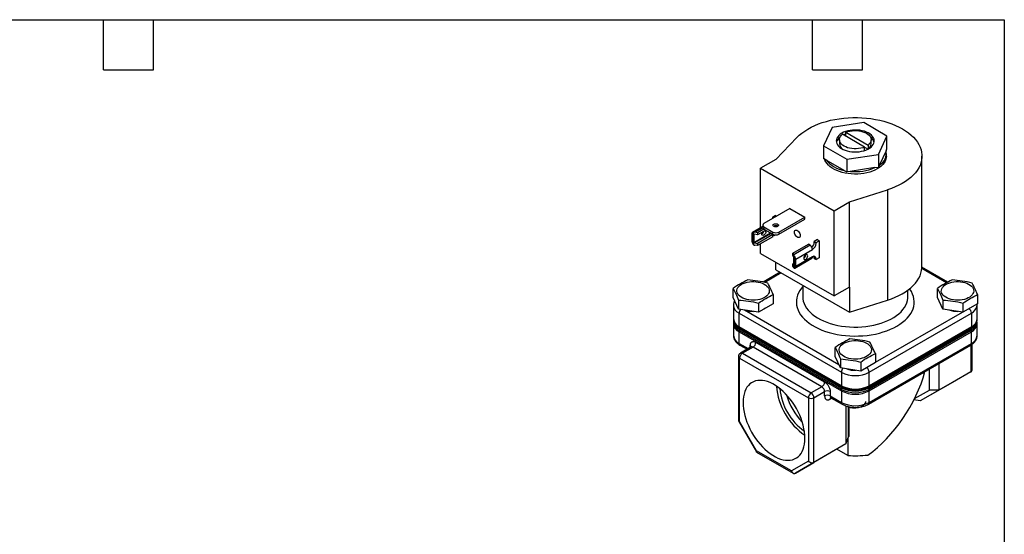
# Model space of a CAD drawing. Header units: inches. Extents: x 0.5 to 21.5, y 0.5 to 16.5.
# Tile 3 of 3: x 9.7 to 21.5, y 10.3 to 16.5. Entities that reach past the tile are written whole.
import ezdxf

# ---------------------------------------------------------------- set-up
doc = ezdxf.new("R2010")
doc.units = ezdxf.units.IN
doc.header["$LTSCALE"] = 2
doc.header["$MEASUREMENT"] = 0
doc.linetypes.add('SLD-Solid', pattern=[0])
doc.layers.add('TEXT', color=140, linetype='SLD-Solid', lineweight=25)

msp = doc.modelspace()

# ---------------------------------------------------------------- linework, layer by layer
for p, q in [((19.815, 15.265), (19.435, 15.206)), ((20.093, 15.105), (19.815, 15.265)), ((19.435, 15.206), (19.334, 14.987)), ((19.825, 14.973), (19.56, 15.126)), ((19.602, 15.101), (19.602, 15.15)), ((19.602, 15.15), (19.867, 14.997)), ((18.761, 14.824), (19.014, 15.087)), ((19.523, 15.061), (19.523, 15.012)), ((19.867, 14.997), (19.867, 14.949)), ((19.903, 15.012), (19.903, 15.061)), ((19.991, 14.885), (20.093, 15.105)), ((20.093, 14.953), (20.093, 15.105)), ((19.334, 14.987), (19.612, 14.827)), ((19.334, 14.987), (19.334, 14.835)), ((19.612, 14.827), (19.991, 14.885)), ((19.825, 14.931), (19.825, 14.973)), ((19.825, 14.973), (19.867, 14.948)), ((19.991, 14.885), (19.991, 14.733)), ((20.082, 14.928), (20.003, 14.758)), ((20.082, 14.928), (20.093, 14.953)), ((20.086, 14.864), (20.086, 14.894)), ((18.761, 14.824), (18.577, 14.718)), ((19.365, 14.817), (19.334, 14.835)), ((19.58, 14.693), (19.365, 14.817)), ((19.612, 14.827), (19.612, 14.675)), ((20.003, 14.758), (19.991, 14.733)), ((20.513, 13.541), (20.513, 14.864)), ((18.577, 14.718), (19.461, 14.208)), ((18.577, 14.004), (18.577, 14.718)), ((19.58, 14.693), (19.612, 14.675)), ((19.654, 14.681), (19.612, 14.675)), ((19.949, 14.727), (19.654, 14.681)), ((19.949, 14.727), (19.991, 14.733)), ((19.645, 14.314), (20.101, 14.46)), ((20.101, 14.46), (20.101, 13.137)), ((19.461, 14.208), (19.645, 14.314)), ((19.645, 13.293), (19.645, 14.314)), ((18.93, 14.236), (18.618, 14.056)), ((18.93, 14.236), (19.109, 14.133)), ((19.461, 13.187), (19.461, 14.208)), ((18.719, 14.121), (18.718, 14.114)), ((18.757, 14.152), (18.719, 14.13)), ((18.719, 14.13), (18.732, 14.122)), ((18.719, 14.13), (18.719, 14.121)), ((18.719, 14.121), (18.724, 14.117)), ((18.757, 14.152), (18.771, 14.144)), ((18.797, 13.953), (19.109, 14.133)), ((18.797, 13.927), (19.109, 14.107)), ((19.109, 14.107), (19.109, 14.133)), ((18.474, 13.931), (18.474, 13.843)), ((18.603, 14.019), (18.482, 13.949)), ((18.492, 13.801), (18.492, 13.951)), ((18.499, 13.828), (18.698, 13.943)), ((18.703, 13.936), (18.505, 13.822)), ((18.508, 13.95), (18.604, 14.005)), ((18.54, 13.944), (18.508, 13.95)), ((18.618, 13.989), (18.54, 13.944)), ((18.64, 13.976), (18.54, 13.919)), ((18.54, 13.944), (18.54, 13.919)), ((18.603, 14.036), (18.603, 14.01)), ((18.618, 14.015), (18.726, 13.953)), ((18.618, 14.015), (18.618, 13.989)), ((18.618, 13.989), (18.726, 13.927)), ((18.703, 13.936), (18.726, 13.923)), ((18.719, 13.931), (18.719, 13.927)), ((18.726, 13.927), (18.726, 13.953)), ((18.779, 14.023), (18.779, 14.019)), ((18.797, 13.953), (18.797, 13.927)), ((18.505, 13.926), (18.499, 13.922)), ((18.499, 13.922), (18.499, 13.828)), ((18.54, 13.919), (18.505, 13.926)), ((18.505, 13.822), (18.54, 13.815)), ((18.726, 13.923), (18.54, 13.815)), ((18.726, 13.897), (18.54, 13.79)), ((18.54, 13.815), (18.54, 13.79)), ((18.577, 13.697), (18.577, 13.811)), ((18.726, 13.897), (18.726, 13.923)), ((18.726, 13.922), (18.741, 13.913)), ((18.741, 13.921), (18.741, 13.913)), ((18.741, 13.913), (18.751, 13.919)), ((19.259, 13.862), (19.221, 13.84)), ((19.221, 13.84), (19.243, 13.827)), ((19.221, 13.831), (19.221, 13.84)), ((19.243, 13.818), (19.221, 13.831)), ((19.243, 13.827), (19.281, 13.849)), ((19.243, 13.818), (19.243, 13.827)), ((19.259, 13.862), (19.281, 13.849)), ((19.281, 13.849), (19.281, 13.645)), ((18.54, 13.79), (18.508, 13.796)), ((18.577, 13.697), (19.461, 13.187)), ((18.964, 13.699), (19.151, 13.807)), ((18.964, 13.674), (18.964, 13.699)), ((18.964, 13.699), (18.975, 13.681)), ((19.172, 13.795), (18.975, 13.681)), ((18.999, 13.628), (19.201, 13.744)), ((19.172, 13.795), (19.151, 13.807)), ((18.761, 13.501), (18.761, 13.591)), ((18.976, 13.654), (18.964, 13.674)), ((18.964, 13.57), (18.978, 13.578)), ((18.978, 13.551), (18.978, 13.645)), ((18.98, 13.669), (18.98, 13.52)), ((18.99, 13.521), (19.192, 13.638)), ((19.201, 13.657), (18.999, 13.54)), ((18.999, 13.54), (18.999, 13.628)), ((19.096, 13.646), (19.112, 13.656)), ((19.221, 13.646), (19.243, 13.632)), ((19.221, 13.636), (19.221, 13.646)), ((19.221, 13.636), (19.243, 13.623)), ((19.281, 13.645), (19.243, 13.623)), ((19.243, 13.623), (19.243, 13.632)), ((18.813, 13.472), (18.607, 13.353)), ((18.826, 13.464), (18.627, 13.349)), ((18.761, 13.501), (19.645, 12.991)), ((18.964, 13.545), (18.964, 13.57)), ((18.976, 13.55), (18.964, 13.57)), ((18.975, 13.527), (18.964, 13.545)), ((18.976, 13.55), (18.978, 13.551)), ((20.808, 13.344), (20.512, 13.515)), ((20.822, 13.351), (20.513, 13.53)), ((18.248, 13.169), (18.248, 13.277)), ((19.083, 13.315), (19.083, 13.176)), ((19.645, 13.293), (19.461, 13.187)), ((19.645, 13.293), (19.645, 12.991)), ((20.343, 13.176), (20.343, 13.256)), ((20.699, 13.169), (20.699, 13.277)), ((18.312, 13.03), (18.248, 13.169)), ((18.312, 13.138), (18.312, 13.03)), ((18.728, 13.203), (18.728, 13.094)), ((19.645, 12.991), (20.101, 13.137)), ((20.763, 13.03), (20.699, 13.169)), ((20.763, 13.138), (20.763, 13.03)), ((21.179, 13.203), (21.179, 13.094)), ((18.252, 13.076), (18.252, 12.914)), ((18.552, 12.993), (18.312, 13.03)), ((18.386, 13.019), (19.518, 12.365)), ((18.552, 13.101), (18.552, 12.993)), ((18.728, 13.094), (18.552, 12.993)), ((18.632, 13.039), (18.618, 13.031)), ((19.954, 12.391), (20.998, 12.994)), ((21.003, 12.993), (20.763, 13.03)), ((21.003, 13.101), (21.003, 12.993)), ((21.179, 13.094), (21.003, 12.993)), ((21.069, 13.031), (21.083, 13.039)), ((21.175, 12.914), (21.175, 13.076)), ((18.255, 12.889), (18.255, 12.868)), ((18.321, 12.979), (19.547, 12.272)), ((18.321, 12.818), (18.321, 12.979)), ((19.88, 12.272), (21.106, 12.979)), ((21.106, 12.979), (21.106, 12.818)), ((21.172, 12.868), (21.172, 12.889)), ((21.175, 12.912), (21.175, 12.914)), ((18.252, 12.853), (18.252, 12.714)), ((19.547, 12.11), (18.321, 12.818)), ((18.321, 12.756), (19.547, 12.049)), ((18.321, 12.617), (18.321, 12.756)), ((18.323, 12.793), (19.548, 12.086)), ((18.323, 12.773), (18.323, 12.793)), ((19.548, 12.066), (18.323, 12.773)), ((18.328, 12.803), (19.553, 12.096)), ((19.874, 12.096), (21.099, 12.803)), ((19.879, 12.086), (21.104, 12.793)), ((21.104, 12.773), (19.879, 12.066)), ((21.106, 12.818), (19.88, 12.11)), ((19.88, 12.049), (21.106, 12.756)), ((21.104, 12.793), (21.104, 12.773)), ((21.106, 12.617), (21.106, 12.756)), ((21.175, 12.714), (21.175, 12.853)), ((18.522, 12.631), (19.346, 12.155)), ((18.321, 12.617), (18.429, 12.555)), ((18.331, 12.596), (18.416, 12.547)), ((18.465, 12.576), (18.337, 12.501)), ((18.488, 12.573), (18.36, 12.499)), ((18.455, 12.57), (18.455, 12.592)), ((19.313, 12.097), (18.488, 12.573)), ((19.473, 12.461), (19.473, 12.57)), ((19.871, 11.889), (21.096, 12.596)), ((19.88, 11.91), (21.106, 12.617)), ((21.1, 12.599), (21.1, 12.277)), ((21.114, 12.301), (21.114, 12.608)), ((18.313, 12.461), (18.313, 11.69)), ((18.327, 12.442), (19.151, 11.966)), ((18.327, 11.683), (18.327, 12.442)), ((18.36, 12.499), (19.185, 12.023)), ((19.538, 12.323), (19.473, 12.461)), ((19.538, 12.431), (19.538, 12.323)), ((19.954, 12.495), (19.954, 12.387)), ((19.778, 12.285), (19.538, 12.323)), ((19.778, 12.394), (19.778, 12.285)), ((19.954, 12.387), (19.778, 12.285)), ((19.843, 12.323), (19.857, 12.331)), ((20.602, 12.058), (20.602, 12.311)), ((20.716, 12.377), (20.716, 12.056)), ((21.1, 12.277), (20.716, 12.056)), ((21.1, 12.277), (20.877, 12.149)), ((19.547, 12.272), (19.547, 12.11)), ((19.88, 12.11), (19.88, 12.272)), ((19.313, 12.097), (19.185, 12.023)), ((19.547, 12.049), (19.547, 11.91)), ((19.548, 12.086), (19.548, 12.066)), ((19.879, 12.066), (19.879, 12.086)), ((19.88, 11.91), (19.88, 12.049)), ((20.424, 11.955), (20.602, 12.058)), ((20.424, 11.955), (20.602, 12.058)), ((20.877, 12.149), (20.493, 11.927)), ((20.716, 12.056), (20.493, 11.927)), ((20.716, 12.056), (20.602, 12.058)), ((19.151, 11.966), (19.151, 11.207)), ((19.218, 11.966), (19.346, 12.04)), ((19.218, 11.191), (19.218, 11.966)), ((19.346, 11.987), (19.346, 12.04)), ((19.413, 12.04), (19.413, 11.987)), ((19.413, 11.987), (19.547, 11.91)), ((19.432, 11.96), (19.413, 11.949)), ((19.422, 11.966), (19.556, 11.889)), ((20.493, 11.927), (20.417, 11.941)), ((19.602, 11.868), (19.602, 11.412)), ((19.632, 11.498), (19.632, 11.856)), ((19.638, 11.854), (19.638, 11.501)), ((18.314, 11.688), (18.528, 11.317)), ((18.53, 11.33), (18.327, 11.683)), ((19.602, 11.412), (19.632, 11.498)), ((19.625, 11.477), (19.625, 11.273)), ((19.638, 11.501), (19.632, 11.498)), ((19.638, 11.501), (19.632, 11.498)), ((19.602, 11.412), (19.218, 11.191)), ((19.602, 11.412), (19.379, 11.284)), ((19.625, 11.273), (19.493, 11.349)), ((18.948, 11.089), (18.53, 11.33)), ((18.53, 11.315), (18.968, 11.062)), ((19.379, 11.284), (18.995, 11.062)), ((19.151, 11.207), (18.948, 11.089)), ((18.995, 11.062), (19.218, 11.191))]:
    msp.add_line(p, q)
at = {"flags": 128}
for points in [[(19.014, 15.087), (19.042, 15.115), (19.073, 15.141), (19.107, 15.165), (19.145, 15.189), (19.185, 15.21), (19.227, 15.23), (19.272, 15.249), (19.318, 15.265), (19.367, 15.28), (19.417, 15.293), (19.469, 15.303), (19.521, 15.312), (19.575, 15.319), (19.629, 15.323), (19.684, 15.325), (19.739, 15.325), (19.793, 15.323), (19.848, 15.319), (19.901, 15.313), (19.954, 15.304), (20.006, 15.294), (20.056, 15.281), (20.105, 15.267), (20.152, 15.25), (20.197, 15.232), (20.239, 15.212), (20.279, 15.19), (20.317, 15.167), (20.351, 15.143), (20.383, 15.117), (20.411, 15.09), (20.436, 15.062), (20.458, 15.033), (20.476, 15.003), (20.491, 14.972), (20.502, 14.941), (20.509, 14.91), (20.513, 14.878), (20.513, 14.847), (20.509, 14.815), (20.501, 14.784), (20.49, 14.753), (20.475, 14.722), (20.456, 14.693), (20.434, 14.664), (20.409, 14.636), (20.38, 14.609), (20.348, 14.583), (20.314, 14.558), (20.276, 14.535), (20.236, 14.514), (20.193, 14.494), (20.148, 14.476), (20.101, 14.46)], [(19.552, 15.139), (19.533, 15.126), (19.517, 15.112), (19.504, 15.097), (19.494, 15.081), (19.488, 15.065), (19.485, 15.048), (19.487, 15.031), (19.492, 15.014), (19.501, 14.998), (19.513, 14.983), (19.529, 14.969), (19.547, 14.956), (19.568, 14.944), (19.592, 14.934), (19.618, 14.926), (19.645, 14.92), (19.673, 14.916), (19.703, 14.914), (19.732, 14.915), (19.761, 14.917), (19.789, 14.922), (19.816, 14.928), (19.841, 14.937), (19.864, 14.947), (19.885, 14.959), (19.903, 14.972), (19.917, 14.987), (19.929, 15.002), (19.937, 15.019), (19.941, 15.035), (19.941, 15.052), (19.938, 15.069), (19.931, 15.085), (19.92, 15.101), (19.907, 15.116), (19.889, 15.13), (19.869, 15.142), (19.847, 15.153), (19.822, 15.162), (19.796, 15.169), (19.768, 15.174), (19.739, 15.177), (19.71, 15.177), (19.681, 15.176), (19.652, 15.173), (19.625, 15.167), (19.598, 15.159), (19.574, 15.15), (19.552, 15.139)], [(19.825, 14.973), (19.802, 14.964), (19.778, 14.958), (19.752, 14.954), (19.725, 14.952), (19.698, 14.952), (19.672, 14.954), (19.646, 14.959), (19.622, 14.965), (19.599, 14.974), (19.579, 14.984), (19.562, 14.995), (19.547, 15.008), (19.536, 15.023), (19.528, 15.037), (19.524, 15.053), (19.524, 15.068), (19.527, 15.083), (19.535, 15.098), (19.545, 15.113), (19.56, 15.126)], [(19.602, 15.127), (19.586, 15.122), (19.575, 15.117)], [(19.602, 15.15), (19.625, 15.158), (19.649, 15.165), (19.675, 15.169), (19.702, 15.171), (19.729, 15.171), (19.755, 15.168), (19.781, 15.164), (19.805, 15.157), (19.828, 15.149), (19.848, 15.139), (19.865, 15.127), (19.88, 15.114), (19.891, 15.1), (19.899, 15.085), (19.903, 15.07), (19.903, 15.055), (19.9, 15.039), (19.892, 15.024), (19.881, 15.01), (19.867, 14.997)], [(20.086, 14.864), (20.085, 14.847), (20.081, 14.826), (20.072, 14.805), (20.06, 14.784), (20.044, 14.764), (20.025, 14.745), (20.003, 14.728), (19.977, 14.711), (19.949, 14.697), (19.919, 14.684), (19.886, 14.673), (19.852, 14.664), (19.816, 14.657), (19.779, 14.652), (19.742, 14.649), (19.704, 14.648), (19.666, 14.65), (19.629, 14.654), (19.593, 14.66), (19.558, 14.668), (19.524, 14.678), (19.493, 14.69), (19.463, 14.704), (19.437, 14.719), (19.413, 14.736), (19.392, 14.755), (19.375, 14.774), (19.361, 14.794), (19.35, 14.815), (19.346, 14.828)], [(18.736, 14.048), (18.745, 14.051), (18.756, 14.053), (18.767, 14.053), (18.778, 14.05), (18.786, 14.045), (18.791, 14.039), (18.792, 14.033), (18.789, 14.026), (18.782, 14.021), (18.773, 14.017), (18.762, 14.015), (18.75, 14.016), (18.74, 14.019), (18.732, 14.023), (18.727, 14.029), (18.726, 14.036), (18.729, 14.042), (18.736, 14.048)], [(18.492, 13.951), (18.488, 13.951), (18.485, 13.95), (18.482, 13.949), (18.479, 13.946), (18.477, 13.943), (18.475, 13.94), (18.474, 13.935), (18.474, 13.931)], [(18.64, 13.957), (18.639, 13.947), (18.635, 13.936), (18.629, 13.926), (18.621, 13.919), (18.613, 13.914), (18.605, 13.913), (18.599, 13.915), (18.595, 13.921), (18.593, 13.929), (18.595, 13.94), (18.599, 13.95), (18.601, 13.954)], [(19.054, 13.911), (19.053, 13.901), (19.049, 13.893), (19.042, 13.888), (19.034, 13.886), (19.024, 13.889), (19.014, 13.894), (19.004, 13.903), (18.996, 13.914), (18.989, 13.927), (18.985, 13.94), (18.984, 13.952), (18.985, 13.963), (18.989, 13.971), (18.996, 13.976), (19.004, 13.977), (19.014, 13.975), (19.024, 13.969), (19.034, 13.96), (19.042, 13.949), (19.049, 13.937), (19.053, 13.924), (19.054, 13.911)], [(19.095, 13.64), (19.097, 13.631), (19.101, 13.625), (19.107, 13.623), (19.115, 13.624), (19.123, 13.629), (19.131, 13.636), (19.137, 13.646), (19.141, 13.657), (19.143, 13.667), (19.141, 13.676), (19.137, 13.681), (19.131, 13.684), (19.123, 13.683), (19.115, 13.678), (19.107, 13.67), (19.101, 13.66), (19.097, 13.65), (19.095, 13.64)], [(18.98, 13.52), (18.984, 13.52), (18.988, 13.52), (18.991, 13.522), (18.994, 13.524), (18.996, 13.527), (18.997, 13.531), (18.998, 13.535), (18.999, 13.54)], [(20.101, 13.137), (20.148, 13.153), (20.193, 13.171), (20.236, 13.191), (20.276, 13.213), (20.314, 13.236), (20.348, 13.26), (20.38, 13.286), (20.409, 13.313), (20.434, 13.341), (20.456, 13.37), (20.475, 13.4), (20.49, 13.43), (20.501, 13.461), (20.509, 13.492), (20.513, 13.524), (20.513, 13.541)], [(18.351, 13.327), (18.371, 13.337), (18.394, 13.346), (18.419, 13.352), (18.444, 13.357), (18.471, 13.359), (18.498, 13.36), (18.525, 13.358), (18.551, 13.354), (18.576, 13.348), (18.599, 13.34), (18.62, 13.33), (18.639, 13.318), (18.654, 13.305), (18.667, 13.292), (18.675, 13.277), (18.681, 13.261), (18.682, 13.246), (18.68, 13.23), (18.674, 13.215), (18.664, 13.2), (18.651, 13.187), (18.634, 13.174), (18.615, 13.163), (18.594, 13.154), (18.57, 13.146), (18.545, 13.141), (18.518, 13.137), (18.491, 13.136), (18.464, 13.137), (18.438, 13.14), (18.412, 13.145), (18.388, 13.152), (18.366, 13.161), (18.346, 13.171), (18.329, 13.184), (18.315, 13.197), (18.305, 13.211), (18.298, 13.226), (18.294, 13.242), (18.295, 13.258), (18.299, 13.273), (18.307, 13.288), (18.318, 13.302), (18.333, 13.315), (18.351, 13.327)], [(20.802, 13.327), (20.822, 13.337), (20.845, 13.346), (20.869, 13.352), (20.895, 13.357), (20.922, 13.359), (20.949, 13.36), (20.976, 13.358), (21.002, 13.354), (21.027, 13.348), (21.05, 13.34), (21.071, 13.33), (21.09, 13.318), (21.105, 13.305), (21.117, 13.292), (21.126, 13.277), (21.131, 13.261), (21.133, 13.246), (21.13, 13.23), (21.124, 13.215), (21.115, 13.2), (21.102, 13.187), (21.085, 13.174), (21.066, 13.163), (21.045, 13.154), (21.021, 13.146), (20.996, 13.141), (20.969, 13.137), (20.942, 13.136), (20.915, 13.137), (20.889, 13.14), (20.863, 13.145), (20.839, 13.152), (20.817, 13.161), (20.797, 13.171), (20.78, 13.184), (20.766, 13.197), (20.755, 13.211), (20.748, 13.226), (20.745, 13.242), (20.746, 13.258), (20.75, 13.273), (20.758, 13.288), (20.769, 13.302), (20.784, 13.315), (20.802, 13.327)], [(19.083, 13.299), (19.068, 13.28), (19.049, 13.253), (19.033, 13.224), (19.021, 13.195), (19.013, 13.166), (19.008, 13.136), (19.007, 13.106), (19.01, 13.077), (19.016, 13.047), (19.027, 13.018), (19.041, 12.989), (19.058, 12.961), (19.079, 12.934), (19.104, 12.908), (19.131, 12.883), (19.162, 12.859), (19.196, 12.836), (19.232, 12.815), (19.271, 12.796), (19.313, 12.778), (19.356, 12.762), (19.402, 12.748), (19.449, 12.736), (19.498, 12.725), (19.547, 12.717), (19.598, 12.711), (19.649, 12.708), (19.701, 12.706), (19.752, 12.707), (19.804, 12.709), (19.854, 12.714), (19.905, 12.721), (19.954, 12.73), (20.002, 12.741), (20.048, 12.755), (20.093, 12.77), (20.135, 12.787), (20.175, 12.805), (20.213, 12.825), (20.248, 12.847), (20.281, 12.871), (20.31, 12.895), (20.336, 12.921), (20.359, 12.948), (20.378, 12.975), (20.394, 13.004), (20.406, 13.032), (20.414, 13.062), (20.419, 13.092), (20.42, 13.121), (20.417, 13.151), (20.411, 13.181), (20.4, 13.21), (20.386, 13.239), (20.369, 13.267), (20.364, 13.273)], [(19.083, 13.176), (19.085, 13.152), (19.09, 13.124), (19.099, 13.096), (19.112, 13.069), (19.128, 13.042), (19.148, 13.016), (19.171, 12.992), (19.197, 12.968), (19.227, 12.945), (19.259, 12.924), (19.295, 12.905), (19.332, 12.887), (19.372, 12.871), (19.414, 12.856), (19.458, 12.844), (19.504, 12.834), (19.55, 12.825), (19.598, 12.819), (19.646, 12.815), (19.695, 12.813), (19.744, 12.813), (19.793, 12.816), (19.841, 12.82), (19.888, 12.827), (19.935, 12.836), (19.98, 12.847), (20.023, 12.86), (20.065, 12.875), (20.104, 12.891), (20.141, 12.91), (20.176, 12.929), (20.208, 12.951), (20.236, 12.974), (20.262, 12.998), (20.284, 13.023), (20.303, 13.049), (20.319, 13.076), (20.33, 13.103), (20.338, 13.131), (20.343, 13.159), (20.343, 13.176)], [(19.576, 12.62), (19.597, 12.63), (19.619, 12.638), (19.644, 12.645), (19.67, 12.65), (19.697, 12.652), (19.724, 12.652), (19.75, 12.65), (19.777, 12.646), (19.802, 12.64), (19.825, 12.632), (19.846, 12.622), (19.864, 12.611), (19.88, 12.598), (19.892, 12.584), (19.901, 12.569), (19.906, 12.554), (19.907, 12.538), (19.905, 12.523), (19.899, 12.508), (19.889, 12.493), (19.876, 12.479), (19.86, 12.467), (19.841, 12.456), (19.819, 12.446), (19.795, 12.439), (19.77, 12.433), (19.744, 12.43), (19.717, 12.428), (19.69, 12.429), (19.663, 12.432), (19.638, 12.437), (19.614, 12.444), (19.591, 12.453), (19.572, 12.464), (19.555, 12.476), (19.541, 12.49), (19.53, 12.504), (19.523, 12.519), (19.52, 12.535), (19.52, 12.55), (19.524, 12.566), (19.532, 12.581), (19.544, 12.595), (19.559, 12.608), (19.576, 12.62)], [(19.11, 11.481), (19.109, 11.518), (19.105, 11.556), (19.098, 11.595), (19.089, 11.636), (19.077, 11.676), (19.063, 11.717), (19.047, 11.757), (19.028, 11.797), (19.007, 11.837), (18.984, 11.875), (18.96, 11.912), (18.934, 11.947), (18.906, 11.981), (18.877, 12.013), (18.848, 12.042), (18.817, 12.069), (18.786, 12.093), (18.755, 12.114), (18.723, 12.132), (18.692, 12.147), (18.661, 12.159), (18.63, 12.167), (18.601, 12.172), (18.572, 12.174), (18.544, 12.172), (18.518, 12.167), (18.494, 12.158), (18.471, 12.146), (18.45, 12.131), (18.432, 12.112), (18.415, 12.091), (18.401, 12.067), (18.389, 12.04), (18.38, 12.01), (18.373, 11.978), (18.369, 11.945), (18.368, 11.909), (18.369, 11.872), (18.373, 11.834), (18.38, 11.794), (18.389, 11.754), (18.401, 11.714), (18.415, 11.673), (18.432, 11.632), (18.45, 11.592), (18.471, 11.553), (18.494, 11.515), (18.518, 11.478), (18.544, 11.442), (18.572, 11.409), (18.601, 11.377), (18.63, 11.348), (18.661, 11.321), (18.692, 11.297), (18.723, 11.276), (18.755, 11.258), (18.786, 11.242), (18.817, 11.231), (18.848, 11.222), (18.877, 11.217), (18.906, 11.216), (18.934, 11.218), (18.96, 11.223), (18.984, 11.232), (19.007, 11.244), (19.028, 11.259), (19.047, 11.277), (19.063, 11.299), (19.077, 11.323), (19.089, 11.35), (19.098, 11.379), (19.105, 11.411), (19.109, 11.445), (19.11, 11.481)]]:
    msp.add_lwpolyline(points, dxfattribs=at)
for centre, radius, start, end in [((19.595, 15), 0.112, 125.3118, 164.8085), ((19.607, 15.017), 0.0839, 183.3875, 233.3431), ((19.822, 15.016), 0.0817, 305.9367, 357.3327), ((19.828, 14.997), 0.116, 15.958, 53.9217), ((19.926, 14.897), 0.159, 299.0758, 11.1273), ((19.633, 15.033), 0.344, 218.8321, 261.1732), ((19.715, 15.261), 0.583, 264.0089, 293.5772), ((18.626, 14.036), 0.0218, 110.7834, 249.2166), ((18.567, 13.972), 0.0509, 300.7991, 350.2571), ((18.628, 14.012), 0.0251, 185.6948, 245.6253), ((18.625, 13.959), 0.0157, 352.1692, 59.2376), ((18.708, 13.944), 0.00942, 191.0274, 237.0094), ((18.761, 14.021), 0.0769, 242.6097, 297.3903), ((18.759, 13.979), 0.0485, 60.3292, 119.6708), ((18.538, 13.846), 0.064, 182.8696, 224.6515), ((18.761, 13.995), 0.0769, 242.6097, 297.3903), ((19.128, 13.835), 0.0929, 315.3694, 357.3024), ((19.151, 13.822), 0.0922, 302.6055, 357.3945), ((19.138, 13.742), 0.063, 2.6055, 57.3945), ((18.935, 13.624), 0.064, 2.8696, 44.6515), ((19.071, 13.681), 0.0491, 299.7666, 0.2388), ((19.181, 13.655), 0.0202, 305.0133, 6.2988), ((19.217, 13.637), 0.0262, 350.786, 129.2033), ((19.182, 13.647), 0.0388, 358.038, 23.9953), ((18.37, 13.087), 0.119, 185.4519, 245.5078), ((18.394, 12.976), 0.0727, 136.7393, 177.3023), ((18.487, 13.311), 0.309, 250.9094, 271.309), ((20.937, 13.311), 0.309, 251.0782, 271.3357), ((21.033, 12.976), 0.0731, 2.8004, 53.8427), ((21.056, 13.088), 0.119, 294.558, 353.7623), ((18.371, 12.926), 0.119, 185.8452, 245.4749), ((18.372, 12.901), 0.118, 185.8452, 245.4749), ((18.372, 12.88), 0.118, 185.8452, 245.4749), ((21.055, 12.901), 0.118, 294.5251, 354.1548), ((21.055, 12.88), 0.118, 294.5251, 354.1548), ((21.056, 12.926), 0.12, 294.6058, 353.1968), ((18.37, 12.865), 0.119, 185.4519, 245.5078), ((18.336, 12.816), 0.0149, 172.7442, 235.9436), ((18.379, 12.756), 0.0575, 162.9675, 179.2669), ((21.091, 12.816), 0.0153, 305.0133, 6.2988), ((21.048, 12.756), 0.0575, 0.7331, 17.0325), ((21.056, 12.865), 0.119, 294.558, 353.7623), ((18.371, 12.726), 0.119, 185.8452, 245.4749), ((18.449, 12.634), 0.0722, 302.6055, 357.3945), ((21.056, 12.726), 0.119, 294.5251, 354.1548), ((18.344, 12.615), 0.0232, 173.7012, 234.9867), ((18.444, 12.569), 0.0256, 18.968, 64.3786), ((18.475, 12.554), 0.0236, 54.3824, 114.3071), ((21.083, 12.615), 0.0232, 305.0133, 6.2988), ((18.337, 12.463), 0.0236, 185.7201, 245.6231), ((18.399, 12.438), 0.0722, 122.6055, 177.3945), ((18.346, 12.48), 0.0236, 54.3824, 114.3078), ((19.619, 12.268), 0.0727, 136.7393, 177.3023), ((19.712, 12.606), 0.311, 251.1636, 271.2503), ((19.807, 12.268), 0.0731, 2.8004, 53.8427), ((19.713, 12.594), 0.363, 242.6097, 297.3903), ((19.556, 12.166), 0.789, 184.4625, 235.5322), ((19.516, 12.144), 0.711, 185.4741, 234.5205), ((19.274, 12.158), 0.0722, 302.6055, 357.3945), ((19.274, 12.036), 0.0722, 2.6055, 57.3945), ((19.379, 11.976), 0.0722, 62.6097, 117.3903), ((19.713, 12.432), 0.363, 242.6097, 297.3903), ((19.562, 12.109), 0.0156, 174.3803, 234.2946), ((19.604, 12.048), 0.0575, 162.9641, 179.2668), ((19.713, 12.371), 0.363, 242.6097, 297.3903), ((19.713, 12.405), 0.36, 242.6097, 297.3903), ((19.713, 12.385), 0.36, 242.6097, 297.3903), ((19.866, 12.108), 0.0149, 304.0387, 7.2576), ((19.823, 12.048), 0.0575, 0.7332, 17.0359), ((19.617, 12.202), 0.755, 195.5433, 224.4513), ((19.223, 11.962), 0.0722, 122.6055, 177.3945), ((19.185, 12.03), 0.0722, 242.6097, 297.3903), ((19.146, 11.962), 0.0722, 2.6055, 57.3945), ((19.379, 11.923), 0.0722, 62.6097, 117.3903), ((19.435, 11.985), 0.0225, 172.7442, 235.9436), ((19.438, 11.951), 0.0256, 138.9489, 184.3762), ((19.569, 11.907), 0.0225, 172.7263, 236.1215), ((19.713, 12.232), 0.363, 242.6097, 297.3903), ((19.857, 11.907), 0.0231, 304.8331, 6.3153), ((19.713, 12.798), 1.527, 266.677, 275.6499)]:
    msp.add_arc(centre, radius, start, end)
for centre, major_axis, ratio, start_param, end_param in [((18.508, 13.917), (0.0419, -0.0174), 0.710668, 1.857688, 2.231977), ((18.505, 13.921), (0.00613, -0.00255), 0.710668, 1.857688, 3.428484), ((18.505, 13.827), (0.00613, -0.00255), 0.710668, 3.428484, 4.99928), ((18.508, 13.829), (0.0419, -0.0174), 0.710668, 4.624991, 4.99928), ((18.975, 13.647), (-0.0092, 0.0418), 0.260745, 5.205778, 5.580067), ((18.976, 13.649), (-0.00135, 0.00612), 0.260745, 4.009271, 5.580067), ((18.975, 13.56), (-0.0092, 0.0418), 0.260745, 2.438475, 2.812764), ((18.976, 13.555), (-0.00135, 0.00612), 0.260745, 2.438475, 4.009271), ((19.713, 12.164), (0.641, 1.016), 0.601941, 4.121329, 5.1822)]:
    msp.add_ellipse(centre, major_axis=major_axis, ratio=ratio, start_param=start_param, end_param=end_param)
for points, knots in [([(18.424, 13.379), (18.394, 13.365), (18.365, 13.35), (18.306, 13.316), (18.277, 13.297), (18.248, 13.277)], [0, 0, 0, 0, 0.5, 0.5, 1, 1, 1, 1]), ([(20.875, 13.379), (20.845, 13.365), (20.816, 13.35), (20.757, 13.316), (20.728, 13.297), (20.699, 13.277)], [0, 0, 0, 0, 0.5, 0.5, 1, 1, 1, 1]), ([(18.266, 13.13), (18.266, 13.129), (18.262, 13.123), (18.258, 13.111), (18.253, 13.094), (18.252, 13.082), (18.252, 13.076)], [0, 0, 0, 0, 0.036352, 0.368624, 0.701802, 1, 1, 1, 1]), ([(18.552, 13.101), (18.582, 13.121), (18.611, 13.14), (18.67, 13.174), (18.699, 13.189), (18.728, 13.203)], [0, 0, 0, 0, 0.5, 0.5, 1, 1, 1, 1]), ([(21.003, 13.101), (21.032, 13.121), (21.062, 13.14), (21.12, 13.174), (21.15, 13.189), (21.179, 13.203)], [0, 0, 0, 0, 0.5, 0.5, 1, 1, 1, 1]), ([(21.175, 13.075), (21.175, 13.075), (21.175, 13.081), (21.174, 13.086), (21.173, 13.091)], [0, 0, 0, 0, 0.132805, 1, 1, 1, 1]), ([(18.252, 12.914), (18.252, 12.909), (18.253, 12.896), (18.258, 12.879), (18.266, 12.862), (18.276, 12.846), (18.29, 12.831), (18.305, 12.818), (18.318, 12.808), (18.326, 12.804), (18.328, 12.803)], [0, 0, 0, 0, 0.132176, 0.277068, 0.411552, 0.548906, 0.688519, 0.829184, 0.969702, 1, 1, 1, 1]), ([(18.255, 12.875), (18.254, 12.874), (18.252, 12.866), (18.252, 12.859), (18.252, 12.853)], [0, 0, 0, 0, 0.253586, 1, 1, 1, 1]), ([(21.099, 12.803), (21.108, 12.809), (21.127, 12.821), (21.151, 12.845), (21.166, 12.871), (21.174, 12.894), (21.174, 12.907), (21.175, 12.914)], [0, 0, 0, 0, 0.198753, 0.431264, 0.698256, 0.844928, 1, 1, 1, 1]), ([(21.175, 12.852), (21.175, 12.852), (21.175, 12.86), (21.175, 12.868), (21.172, 12.875), (21.172, 12.876)], [0, 0, 0, 0, 0.090311, 0.881332, 1, 1, 1, 1]), ([(18.252, 12.715), (18.252, 12.714), (18.252, 12.707), (18.254, 12.693), (18.259, 12.674), (18.267, 12.656), (18.278, 12.64), (18.292, 12.624), (18.308, 12.611), (18.322, 12.601), (18.33, 12.597), (18.331, 12.596)], [0, 0, 0, 0, 0.015255, 0.148876, 0.288625, 0.419366, 0.553774, 0.691616, 0.831641, 0.972132, 1, 1, 1, 1]), ([(18.455, 12.592), (18.455, 12.594), (18.455, 12.597), (18.456, 12.602), (18.456, 12.606), (18.457, 12.61), (18.458, 12.614), (18.461, 12.621), (18.466, 12.629), (18.474, 12.636), (18.485, 12.64), (18.495, 12.64), (18.505, 12.638), (18.513, 12.635), (18.519, 12.632), (18.522, 12.631)], [0, 0, 0, 0, 0.04028, 0.080249, 0.120065, 0.159889, 0.199881, 0.2402, 0.370057, 0.500058, 0.629915, 0.759916, 0.840127, 0.919727, 1, 1, 1, 1]), ([(19.649, 12.671), (19.62, 12.657), (19.591, 12.642), (19.532, 12.608), (19.503, 12.59), (19.473, 12.57)], [0, 0, 0, 0, 0.5, 0.5, 1, 1, 1, 1]), ([(21.096, 12.596), (21.101, 12.599), (21.112, 12.605), (21.126, 12.617), (21.141, 12.63), (21.153, 12.645), (21.162, 12.661), (21.17, 12.678), (21.174, 12.696), (21.174, 12.707), (21.175, 12.713)], [0, 0, 0, 0, 0.106471, 0.235829, 0.365892, 0.495953, 0.625518, 0.754642, 0.884118, 1, 1, 1, 1]), ([(18.47, 12.58), (18.47, 12.58), (18.47, 12.58), (18.468, 12.578), (18.466, 12.576), (18.465, 12.576), (18.465, 12.576)], [0, 0, 0, 0, 0.1969724, 0.5561554, 0.9980055, 1, 1, 1, 1]), ([(18.337, 12.501), (18.333, 12.499), (18.326, 12.494), (18.319, 12.484), (18.314, 12.473), (18.313, 12.465), (18.313, 12.461), (18.313, 12.461)], [0, 0, 0, 0, 0.24912, 0.511538, 0.752117, 0.987449, 1, 1, 1, 1]), ([(19.778, 12.394), (19.807, 12.414), (19.836, 12.433), (19.895, 12.466), (19.924, 12.482), (19.954, 12.495)], [0, 0, 0, 0, 0.5, 0.5, 1, 1, 1, 1]), ([(21.1, 12.277), (21.101, 12.278), (21.103, 12.279), (21.105, 12.281), (21.107, 12.283), (21.109, 12.286), (21.111, 12.288), (21.112, 12.291), (21.113, 12.294), (21.114, 12.298), (21.114, 12.3), (21.114, 12.301)], [0, 0, 0, 0, 0.104128, 0.209722, 0.316911, 0.425817, 0.536557, 0.649243, 0.763979, 0.880867, 1, 1, 1, 1]), ([(19.346, 12.155), (19.348, 12.154), (19.35, 12.152), (19.354, 12.149), (19.359, 12.146), (19.363, 12.143), (19.367, 12.139), (19.374, 12.132), (19.383, 12.121), (19.393, 12.105), (19.402, 12.088), (19.408, 12.073), (19.411, 12.06), (19.412, 12.049), (19.412, 12.043), (19.413, 12.04)], [0, 0, 0, 0, 0.04028, 0.080249, 0.120065, 0.159889, 0.199881, 0.2402, 0.370057, 0.500058, 0.629915, 0.759916, 0.840127, 0.919727, 1, 1, 1, 1]), ([(19.553, 12.096), (19.566, 12.09), (19.59, 12.077), (19.634, 12.065), (19.679, 12.058), (19.724, 12.057), (19.767, 12.06), (19.807, 12.068), (19.844, 12.08), (19.864, 12.091), (19.874, 12.096)], [0, 0, 0, 0, 0.139159, 0.273969, 0.404591, 0.531181, 0.653888, 0.772849, 0.888186, 1, 1, 1, 1]), ([(19.346, 11.987), (19.346, 11.986), (19.346, 11.983), (19.347, 11.978), (19.347, 11.974), (19.348, 11.969), (19.349, 11.966), (19.352, 11.959), (19.357, 11.951), (19.365, 11.944), (19.376, 11.94), (19.386, 11.94), (19.396, 11.942), (19.404, 11.945), (19.41, 11.948), (19.413, 11.949)], [0, 0, 0, 0, 0.04028, 0.080249, 0.120065, 0.159889, 0.199881, 0.2402, 0.370057, 0.500058, 0.629915, 0.759916, 0.840127, 0.919727, 1, 1, 1, 1]), ([(19.416, 11.968), (19.416, 11.968), (19.416, 11.968), (19.418, 11.968), (19.421, 11.967), (19.422, 11.966), (19.422, 11.966)], [0, 0, 0, 0, 0.19697, 0.55615, 0.997995, 1, 1, 1, 1]), ([(19.556, 11.889), (19.562, 11.886), (19.573, 11.879), (19.593, 11.871), (19.615, 11.863), (19.637, 11.858), (19.657, 11.854), (19.675, 11.852), (19.693, 11.851), (19.706, 11.85), (19.713, 11.85)], [0, 0, 0, 0, 0.120758, 0.269088, 0.413624, 0.551194, 0.680467, 0.773274, 0.872483, 1, 1, 1, 1]), ([(19.835, 11.922), (19.835, 11.922), (19.838, 11.913), (19.829, 11.896), (19.815, 11.878), (19.793, 11.863), (19.767, 11.85), (19.727, 11.842), (19.685, 11.841), (19.647, 11.848), (19.625, 11.857), (19.617, 11.863), (19.617, 11.863)], [0, 0, 0, 0, 0.004099, 0.140108, 0.276117, 0.316143, 0.45214, 0.588144, 0.724185, 0.860192, 0.996244, 1, 1, 1, 1]), ([(19.642, 11.857), (19.647, 11.855), (19.663, 11.849), (19.697, 11.846), (19.728, 11.846), (19.743, 11.851), (19.745, 11.852)], [0, 0, 0, 0, 0.180515, 0.556483, 0.932555, 1, 1, 1, 1]), ([(19.713, 11.85), (19.723, 11.85), (19.736, 11.851), (19.756, 11.853), (19.772, 11.855), (19.791, 11.858), (19.811, 11.863), (19.83, 11.87), (19.85, 11.878), (19.863, 11.884), (19.87, 11.888), (19.87, 11.889)], [0, 0, 0, 0, 0.164978, 0.232501, 0.344128, 0.459473, 0.582703, 0.71075, 0.842493, 0.97707, 1, 1, 1, 1]), ([(18.313, 11.69), (18.313, 11.69), (18.313, 11.689), (18.314, 11.688), (18.314, 11.687), (18.315, 11.686), (18.317, 11.685), (18.321, 11.683), (18.325, 11.683), (18.327, 11.683)], [0, 0, 0, 0, 0.093381, 0.191584, 0.29464, 0.402576, 0.515416, 0.717249, 1, 1, 1, 1]), ([(18.53, 11.315), (18.53, 11.315), (18.528, 11.315), (18.526, 11.32), (18.529, 11.327), (18.53, 11.33)], [0, 0, 0, 0, 0.0001, 0.514839, 1, 1, 1, 1]), ([(19.151, 11.207), (19.152, 11.205), (19.154, 11.203), (19.158, 11.201), (19.161, 11.198), (19.163, 11.197), (19.168, 11.194), (19.175, 11.19), (19.184, 11.187), (19.192, 11.186), (19.2, 11.186), (19.206, 11.186), (19.213, 11.188), (19.216, 11.19), (19.218, 11.191)], [0, 0, 0, 0, 0.063058, 0.119462, 0.169211, 0.212306, 0.248747, 0.388449, 0.512653, 0.616363, 0.71665, 0.813803, 0.908137, 1, 1, 1, 1]), ([(18.948, 11.089), (18.949, 11.088), (18.949, 11.085), (18.951, 11.081), (18.953, 11.078), (18.954, 11.076), (18.957, 11.072), (18.961, 11.067), (18.967, 11.062), (18.973, 11.059), (18.979, 11.058), (18.984, 11.058), (18.99, 11.059), (18.993, 11.061), (18.995, 11.062)], [0, 0, 0, 0, 0.063058, 0.119462, 0.169211, 0.212306, 0.248747, 0.388449, 0.512653, 0.616363, 0.71665, 0.813803, 0.908137, 1, 1, 1, 1])]:
    msp.add_open_spline(points, degree=3, knots=knots)
for points in [[(18.664, 13.341), (18.624, 13.351), (18.544, 13.367), (18.464, 13.375), (18.424, 13.379)], [(18.728, 13.203), (18.717, 13.229), (18.696, 13.279), (18.675, 13.321), (18.664, 13.341)], [(21.115, 13.341), (21.075, 13.351), (20.995, 13.367), (20.915, 13.375), (20.875, 13.379)], [(21.179, 13.203), (21.168, 13.229), (21.147, 13.279), (21.125, 13.321), (21.115, 13.341)], [(18.248, 13.277), (18.259, 13.257), (18.28, 13.214), (18.302, 13.165), (18.312, 13.138)], [(20.699, 13.277), (20.71, 13.257), (20.731, 13.214), (20.752, 13.165), (20.763, 13.138)], [(18.312, 13.138), (18.352, 13.135), (18.432, 13.127), (18.512, 13.111), (18.552, 13.101)], [(20.763, 13.138), (20.803, 13.135), (20.883, 13.127), (20.963, 13.111), (21.003, 13.101)], [(19.889, 12.634), (19.849, 12.643), (19.769, 12.659), (19.689, 12.668), (19.649, 12.671)], [(19.954, 12.495), (19.943, 12.521), (19.921, 12.571), (19.9, 12.614), (19.889, 12.634)], [(19.473, 12.57), (19.484, 12.55), (19.506, 12.507), (19.527, 12.457), (19.538, 12.431)], [(19.538, 12.431), (19.578, 12.428), (19.658, 12.419), (19.738, 12.403), (19.778, 12.394)]]:
    msp.add_open_spline(points, degree=3)
at = {"layer": 'TEXT'}
for p, q in [((0.5, 16.5), (21.5, 16.5)), ((10.7, 15.9), (10.7, 16.5)), ((11.3, 15.9), (11.3, 16.5)), ((19.2, 15.9), (19.2, 16.5)), ((19.8, 15.9), (19.8, 16.5)), ((21.5, 16.5), (21.5, 0.5)), ((10.7, 15.9), (11.3, 15.9)), ((19.2, 15.9), (19.8, 15.9))]:
    msp.add_line(p, q, dxfattribs=at)

doc.saveas('drawing.dxf')
